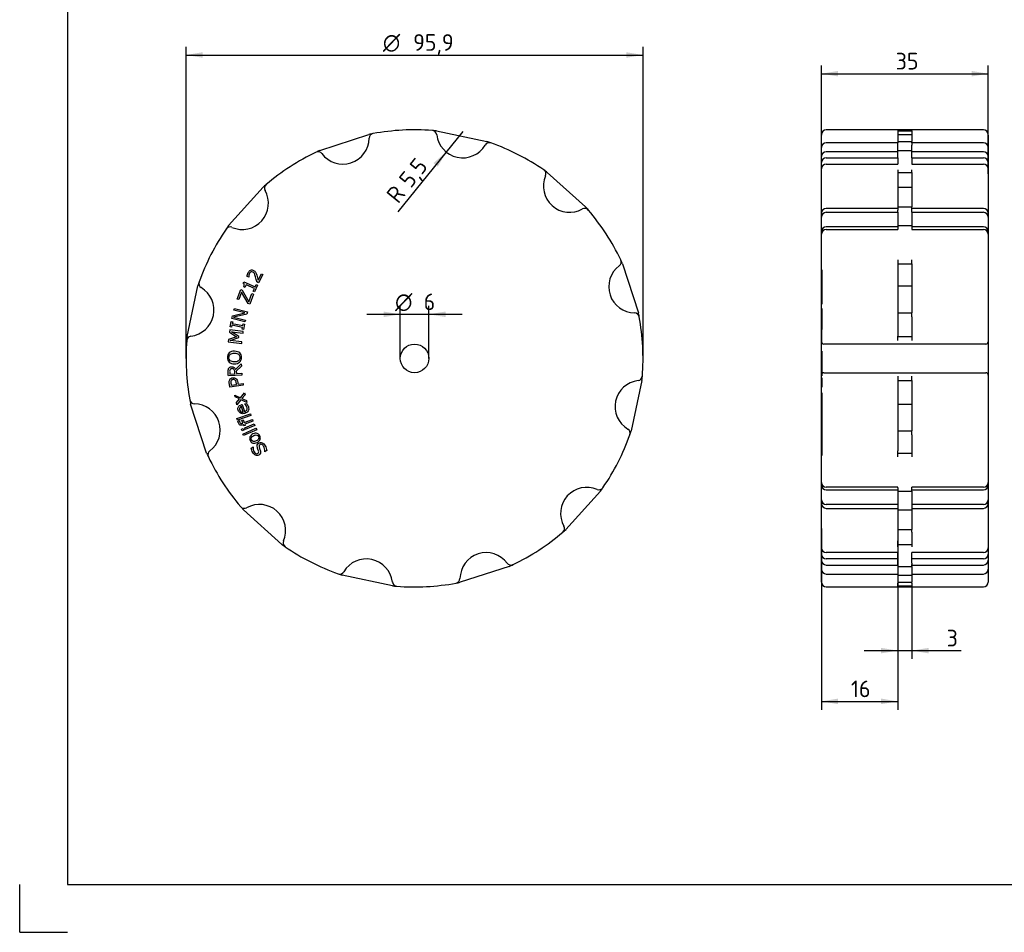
# Paper-space layout 'Sheet1' of a CAD drawing. Header units: millimetres. Extents: x 0 to 420, y 0 to 297.
# Tile 1 of 5: x 0 to 207, y 0 to 191. Entities that reach past the tile are written whole.
import ezdxf
from ezdxf.enums import TextEntityAlignment as Align
from ezdxf.lldxf.tags import DXFTag

# ---------------------------------------------------------------- set-up
doc = ezdxf.new("R2010")
doc.units = ezdxf.units.MM
doc.layers.add('Default', color=7, linetype='Continuous')
doc.layers.add('GEN0001-D249_MIN', color=7, linetype='Continuous')
doc.styles.add('SEACAD_Solid_Edge_ISO', font='seiso.ttf')
doc.styles.add('SEACAD_Solid_Edge_ISO1_Symbols', font='semeci1.ttf')
tags = doc.linetypes.add('HIDDEN2', pattern=[4.7625, 3.175, -1.5875]).pattern_tags.tags
tags[6:7] = [DXFTag(74, 4), DXFTag(75, 0), DXFTag(340, '0'), DXFTag(46, 0.0), DXFTag(50, 0.0), DXFTag(44, 0.0), DXFTag(45, 0.0)]
tags[4:5] = [DXFTag(74, 4), DXFTag(75, 0), DXFTag(340, '0'), DXFTag(46, 0.0), DXFTag(50, 0.0), DXFTag(44, 0.0), DXFTag(45, 0.0)]
doc.dimstyles.new('ISO', dxfattribs={"dimtxt": 3.5, "dimasz": 3.5, "dimexe": 1.75, "dimexo": 0, "dimgap": 0.875, "dimtad": 1, "dimtxsty": 'SEACAD_Solid_Edge_ISO', "dimblk1": '_SE_FILLED', "dimblk2": '_SE_FILLED', "dimsah": 1, "dimcen": 1.75, "dimadec": 0, "dimazin": 0, "dimtfac": 0.5, "dimtdec": 3, "dimtmove": 0, "dimatfit": 3, "dimfxl": 1, "dimtolj": 1, "dimarcsym": 0})

# ---------------------------------------------------------------- blocks, each defined once
blk = doc.blocks.new('SE')
at = {"layer": 'GEN0001-D249_MIN', "color": 7, "linetype": 'Continuous'}
for p, q in [((62.99, 164.06), (73.28, 167.41)), ((87.47, 168.15), (98.05, 165.9)), ((110.72, 159.45), (118.76, 152.21)), ((43.83, 148.28), (51.07, 156.32)), ((126.5, 140.29), (129.84, 130)), ((46.93, 136.18), (47.05, 136.45)), ((47.05, 136.45), (49.4, 135.4)), ((48.09, 137.44), (47.73, 137.63)), ((48.1, 137.46), (48.09, 137.44)), ((50.12, 136.3), (49.76, 136.49)), ((50.01, 136.8), (50.73, 138.16)), ((51.02, 138), (50.12, 136.3)), ((50.73, 138.16), (51.02, 138)), ((35.13, 125.04), (37.38, 135.62)), ((45.64, 132.85), (46.38, 134.84)), ((46.54, 134.32), (45.96, 132.74)), ((46.38, 134.84), (46.7, 134.72)), ((47.96, 131.92), (46.54, 134.32)), ((46.7, 134.72), (48.12, 132.3)), ((47.26, 135.3), (47.02, 135.41)), ((47.5, 135.85), (47.26, 135.3)), ((49.25, 135.06), (47.5, 135.85)), ((49, 134.52), (49.25, 135.06)), ((49.27, 134.4), (49, 134.52)), ((49.9, 135.81), (49.27, 134.4)), ((49.4, 135.4), (49.63, 135.93)), ((49.63, 135.93), (49.9, 135.81)), ((45.96, 132.74), (45.64, 132.85)), ((48.12, 132.3), (48.75, 134)), ((49.06, 133.89), (48.29, 131.8)), ((48.75, 134), (49.06, 133.89)), ((44.97, 130.55), (45.05, 130.89)), ((47.22, 129.97), (44.97, 130.55)), ((45.05, 130.89), (47.82, 130.19)), ((47.82, 130.19), (47.7, 129.73)), ((48.29, 131.8), (47.96, 131.92)), ((44.2, 127.05), (44.41, 128.15)), ((44.41, 128.15), (44.7, 128.1)), ((44.52, 128.78), (44.66, 129.35)), ((47.28, 128.08), (44.52, 128.78)), ((44.66, 129.35), (47.22, 129.97)), ((47.7, 129.73), (44.9, 129.05)), ((44.9, 129.05), (47.37, 128.42)), ((47.37, 128.42), (47.28, 128.08)), ((44.09, 126.42), (44.02, 125.9)), ((46.92, 126.06), (44.09, 126.42)), ((44.48, 127), (44.2, 127.05)), ((44.55, 127.36), (44.48, 127)), ((46.78, 126.93), (44.55, 127.36)), ((44.7, 128.1), (44.62, 127.73)), ((44.62, 127.73), (46.85, 127.3)), ((46.71, 126.57), (46.78, 126.93)), ((47, 126.51), (46.71, 126.57)), ((46.85, 127.3), (46.92, 127.67)), ((46.87, 125.69), (46.92, 126.06)), ((46.92, 127.67), (47.21, 127.61)), ((47.21, 127.61), (47, 126.51)), ((43.83, 124.41), (43.77, 123.9)), ((45.5, 124.97), (43.83, 124.41)), ((44.02, 125.9), (45.5, 124.97)), ((44.2, 124.2), (45.96, 124.77)), ((46.64, 123.89), (44.2, 124.2)), ((45.99, 125), (44.43, 126)), ((44.43, 126), (46.87, 125.69)), ((45.96, 124.77), (45.99, 125)), ((43.77, 123.9), (46.59, 123.54)), ((46.59, 123.54), (46.64, 123.89)), ((45.32, 118.12), (46.49, 119.27)), ((46.52, 118.78), (45.45, 117.76)), ((46.49, 119.27), (46.52, 118.78)), ((46.64, 116.92), (43.79, 116.74)), ((44.1, 117.14), (45.17, 117.2)), ((45.45, 117.76), (45.48, 117.22)), ((45.48, 117.22), (46.62, 117.3)), ((46.62, 117.3), (46.64, 116.92)), ((130.58, 115.81), (128.33, 105.23)), ((46.92, 114.77), (44.09, 114.41)), ((44.37, 114.82), (45.49, 114.97)), ((45.82, 115.01), (46.87, 115.14)), ((46.87, 115.14), (46.92, 114.77)), ((45.12, 112.72), (46.33, 112.14)), ((45.21, 112.32), (45.12, 112.72)), ((46.13, 111.9), (45.21, 112.32)), ((45.48, 111.14), (46.13, 111.9)), ((46.44, 111.74), (45.58, 110.7)), ((46.33, 112.14), (47.21, 113.19)), ((47.67, 111.16), (46.44, 111.74)), ((47.31, 112.75), (46.64, 111.98)), ((46.64, 111.98), (47.57, 111.57)), ((47.21, 113.19), (47.31, 112.75)), ((39.22, 100.56), (35.87, 110.84)), ((45.58, 110.7), (45.48, 111.14)), ((46.89, 109.16), (46.55, 110.33)), ((46.72, 110.75), (47.16, 109.24)), ((47.23, 110.85), (47.6, 110.96)), ((47.23, 110.83), (47.23, 110.85)), ((47.57, 111.57), (47.67, 111.16)), ((45.58, 107.83), (48.41, 108.77)), ((45.7, 107.48), (45.58, 107.83)), ((48.52, 108.43), (45.7, 107.48)), ((46.61, 107.43), (46.89, 107.53)), ((46.89, 107.53), (47.11, 106.94)), ((47.11, 106.94), (48.84, 107.58)), ((48.41, 108.77), (48.52, 108.43)), ((48.84, 107.58), (48.96, 107.24)), ((45.79, 107.27), (46.1, 107.38)), ((46.1, 107.38), (46.11, 107.36)), ((46.53, 105.6), (46.87, 105.74)), ((46.68, 105.22), (46.53, 105.6)), ((46.83, 106.82), (46.61, 107.43)), ((46.85, 104.55), (49.58, 105.75)), ((46.87, 105.74), (47.03, 105.36)), ((47.04, 106.26), (46.95, 106.49)), ((49.73, 105.42), (47, 104.22)), ((47.32, 106.37), (47.04, 106.26)), ((47.22, 105.85), (49.2, 106.66)), ((47.35, 105.51), (47.22, 105.85)), ((48.96, 107.24), (47.24, 106.6)), ((47.24, 106.6), (47.32, 106.37)), ((49.33, 106.32), (47.35, 105.51)), ((49.2, 106.66), (49.33, 106.32)), ((49.58, 105.75), (49.73, 105.42)), ((47.03, 105.36), (46.68, 105.22)), ((47, 104.22), (46.85, 104.55)), ((48.6, 101.6), (48.99, 101.83)), ((48.99, 101.83), (49, 101.8)), ((51.42, 100.82), (51.41, 100.85)), ((51.83, 101.06), (51.42, 100.82)), ((121.88, 92.56), (114.64, 84.52)), ((55, 81.4), (46.96, 88.64)), ((102.72, 76.78), (92.44, 73.44)), ((78.24, 72.7), (67.66, 74.94))]:
    blk.add_line(p, q, dxfattribs=at)
blk.add_circle((82.86, 120.42), 3, dxfattribs=at)
for centre, radius, start, end in [((82.86, 120.42), 47.95, 100.4709, 101.5238), ((74.32, 166.59), 1, 100.4709, 179.1621), ((82.86, 120.42), 47.95, 85.5291, 100.4709), ((82.86, 120.42), 47.95, 84.4762, 85.5291), ((86.52, 167.23), 1, 6.8379, 85.5291), ((67.82, 166.69), 5.5, 216.8379, 359.1621), ((92.97, 168), 5.5, 186.8379, 329.1621), ((98.55, 164.67), 1, 70.4709, 149.1621), ((82.86, 120.42), 47.95, 70.4709, 71.5238), ((82.86, 120.42), 47.95, 55.5291, 70.4709), ((82.86, 120.42), 47.95, 115.5291, 130.4709), ((82.86, 120.42), 47.95, 114.4762, 115.5291), ((62.62, 162.79), 1, 36.8379, 115.5291), ((82.86, 120.42), 47.95, 54.4762, 55.5291), ((109.43, 159.13), 1, 336.8379, 55.5291), ((115.41, 156.57), 5.5, 156.8379, 299.1621), ((46.71, 152.97), 5.5, 246.8379, 29.1621), ((82.86, 120.42), 47.95, 130.4709, 131.5238), ((52.38, 156.14), 1, 130.4709, 209.1621), ((118.57, 150.9), 1, 40.4709, 119.1621), ((82.86, 120.42), 47.95, 40.4709, 41.5238), ((82.86, 120.42), 47.95, 25.5291, 40.4709), ((82.86, 120.42), 47.95, 145.5291, 160.4709), ((82.86, 120.42), 47.95, 144.4762, 145.5291), ((44.15, 147), 1, 66.8379, 145.5291), ((125.22, 140.66), 1, 306.8379, 25.5291), ((82.86, 120.42), 47.95, 24.4762, 25.5291), ((129.12, 135.45), 5.5, 126.8379, 269.1621), ((82.86, 120.42), 47.95, 160.4709, 161.5238), ((38.61, 136.12), 1, 160.4709, 239.1621), ((35.27, 130.54), 5.5, 276.8379, 59.1621), ((129.02, 128.96), 1, 10.4709, 89.1621), ((82.86, 120.42), 47.95, 10.4709, 11.5238), ((82.86, 120.42), 47.95, 355.5291, 10.4709), ((82.86, 120.42), 47.95, 175.5291, 190.4709), ((36.05, 124.08), 1, 96.8379, 175.5291), ((82.86, 120.42), 47.95, 174.4762, 175.5291), ((130.44, 110.31), 5.5, 96.8379, 239.1621), ((129.66, 116.76), 1, 276.8379, 355.5291), ((82.86, 120.42), 47.95, 354.4762, 355.5291), ((82.86, 120.42), 47.95, 190.4709, 191.5238), ((36.69, 111.89), 1, 190.4709, 269.1621), ((36.59, 105.39), 5.5, 306.8379, 89.1621), ((127.11, 104.73), 1, 340.4709, 59.1621), ((82.86, 120.42), 47.95, 325.5291, 340.4709), ((82.86, 120.42), 47.95, 340.4709, 341.5238), ((82.86, 120.42), 47.95, 204.4762, 205.5291), ((40.49, 100.19), 1, 126.8379, 205.5291), ((82.86, 120.42), 47.95, 205.5291, 220.4709), ((119.01, 87.87), 5.5, 66.8379, 209.1621), ((121.56, 93.85), 1, 246.8379, 325.5291), ((82.86, 120.42), 47.95, 324.4762, 325.5291), ((82.86, 120.42), 47.95, 220.4709, 221.5238), ((47.14, 89.95), 1, 220.4709, 299.1621), ((50.31, 84.27), 5.5, 336.8379, 119.1621), ((113.33, 84.71), 1, 310.4709, 29.1621), ((82.86, 120.42), 47.95, 295.5291, 310.4709), ((82.86, 120.42), 47.95, 310.4709, 311.5238), ((82.86, 120.42), 47.95, 234.4762, 235.5291), ((56.28, 81.72), 1, 156.8379, 235.5291), ((82.86, 120.42), 47.95, 235.5291, 250.4709), ((97.89, 74.16), 5.5, 36.8379, 179.1621), ((72.74, 72.84), 5.5, 6.8379, 149.1621), ((103.09, 78.06), 1, 216.8379, 295.5291), ((82.86, 120.42), 47.95, 294.4762, 295.5291), ((67.16, 76.17), 1, 250.4709, 329.1621), ((82.86, 120.42), 47.95, 250.4709, 251.5238), ((79.2, 73.62), 1, 186.8379, 265.5291), ((82.86, 120.42), 47.95, 264.4762, 265.5291), ((82.86, 120.42), 47.95, 265.5291, 280.4709), ((91.39, 74.25), 1, 280.4709, 359.1621), ((82.86, 120.42), 47.95, 280.4709, 281.5238)]:
    blk.add_arc(centre, radius, start, end, dxfattribs=at)
for points, knots in [([(47.73, 137.63), (47.73, 137.73), (47.76, 137.86), (47.79, 138.01), (47.83, 138.16), (47.88, 138.3), (48.08, 138.68), (48.25, 138.85), (48.46, 138.94), (48.66, 139.02), (48.87, 139), (49.17, 138.84), (49.26, 138.78), (49.33, 138.71), (49.4, 138.64), (49.46, 138.57), (49.51, 138.48), (49.55, 138.4), (49.6, 138.31), (49.67, 138.12), (49.71, 138.01), (49.74, 137.88), (49.8, 137.7), (49.85, 137.51), (49.94, 137.14), (49.98, 136.96), (50.01, 136.8)], [0, 0, 0, 0, 0.083884, 0.083884, 0.083884, 0.16732, 0.16732, 0.34198, 0.34198, 0.34198, 0.486057, 0.486057, 0.550836, 0.550836, 0.550836, 0.615343, 0.615343, 0.615343, 0.685889, 0.685889, 0.756435, 0.756435, 0.756435, 0.878217, 0.878217, 1, 1, 1, 1]), ([(49.76, 136.49), (49.72, 136.66), (49.69, 136.83), (49.65, 137), (49.61, 137.18), (49.56, 137.34), (49.52, 137.5), (49.42, 137.82), (49.33, 138.06), (49.25, 138.21), (49.17, 138.35), (49.06, 138.46), (48.78, 138.61), (48.66, 138.62), (48.54, 138.57), (48.42, 138.52), (48.32, 138.42), (48.18, 138.16), (48.14, 138.04), (48.11, 137.9), (48.09, 137.76), (48.08, 137.62), (48.1, 137.46)], [0, 0, 0, 0, 0.135066, 0.135066, 0.135066, 0.264507, 0.264507, 0.264507, 0.457582, 0.457582, 0.457582, 0.573445, 0.573445, 0.678654, 0.678654, 0.678654, 0.804491, 0.804491, 0.887491, 0.887491, 0.887491, 1, 1, 1, 1]), ([(47.02, 135.41), (47.05, 135.48), (47.09, 135.56), (47.11, 135.65), (47.13, 135.74), (47.15, 135.81), (47.14, 135.87), (47.14, 135.93), (47.12, 135.99), (47.09, 136.04), (47.06, 136.09), (47.01, 136.14), (46.93, 136.18)], [0, 0, 0, 0, 0.298414, 0.298414, 0.298414, 0.54796, 0.54796, 0.54796, 0.760544, 0.760544, 0.760544, 1, 1, 1, 1]), ([(43.98, 121.57), (44.11, 121.69), (44.26, 121.78), (44.45, 121.84), (44.64, 121.9), (44.85, 121.93), (45.32, 121.92), (45.53, 121.89), (45.71, 121.82), (45.9, 121.76), (46.05, 121.66), (46.17, 121.55), (46.3, 121.43), (46.4, 121.29), (46.46, 121.13), (46.52, 120.97), (46.55, 120.79), (46.55, 120.38), (46.51, 120.2), (46.44, 120.03), (46.38, 119.87), (46.28, 119.73), (46.15, 119.62), (46.02, 119.51), (45.87, 119.42), (45.5, 119.3), (45.29, 119.27), (44.82, 119.27), (44.61, 119.31), (44.43, 119.37), (44.24, 119.43), (44.09, 119.53), (43.96, 119.65), (43.83, 119.76), (43.74, 119.9), (43.67, 120.07), (43.61, 120.23), (43.58, 120.42), (43.58, 120.82), (43.62, 121), (43.69, 121.16), (43.76, 121.33), (43.85, 121.46), (43.98, 121.57)], [0, 0, 0, 0, 0.060417, 0.060417, 0.060417, 0.13145, 0.13145, 0.202484, 0.202484, 0.202484, 0.262293, 0.262293, 0.262293, 0.318998, 0.318998, 0.318998, 0.381771, 0.381771, 0.443402, 0.443402, 0.443402, 0.500391, 0.500391, 0.500391, 0.567843, 0.567843, 0.635295, 0.635295, 0.701677, 0.701677, 0.701677, 0.762462, 0.762462, 0.762462, 0.819315, 0.819315, 0.819315, 0.880691, 0.880691, 0.943803, 0.943803, 0.943803, 1, 1, 1, 1]), ([(45.08, 121.53), (44.71, 121.54), (44.42, 121.46), (44.22, 121.29), (44.02, 121.13), (43.91, 120.9), (43.9, 120.32), (44, 120.09), (44.2, 119.92), (44.4, 119.76), (44.69, 119.67), (45.43, 119.66), (45.72, 119.74), (45.92, 119.91), (46.12, 120.08), (46.22, 120.3), (46.22, 120.59), (46.22, 120.87), (46.13, 121.1), (45.93, 121.27), (45.73, 121.44), (45.45, 121.53), (45.08, 121.53)], [0, 0, 0, 0, 0.135213, 0.135213, 0.135213, 0.249577, 0.249577, 0.365426, 0.365426, 0.365426, 0.500184, 0.500184, 0.636303, 0.636303, 0.636303, 0.750449, 0.750449, 0.750449, 0.864295, 0.864295, 0.864295, 1, 1, 1, 1]), ([(43.79, 116.74), (43.78, 117.01), (43.76, 117.27), (43.74, 117.54), (43.73, 117.71), (43.74, 117.85), (43.75, 117.97), (43.77, 118.09), (43.8, 118.19), (43.85, 118.29), (43.91, 118.39), (43.99, 118.48), (44.18, 118.61), (44.3, 118.64), (44.66, 118.67), (44.83, 118.63), (44.98, 118.53), (45.12, 118.43), (45.23, 118.3), (45.32, 118.12)], [0, 0, 0, 0, 0.235512, 0.235512, 0.235512, 0.362946, 0.362946, 0.362946, 0.461644, 0.461644, 0.461644, 0.574838, 0.574838, 0.688033, 0.688033, 0.841755, 0.841755, 0.841755, 1, 1, 1, 1]), ([(44.5, 118.26), (44.42, 118.26), (44.35, 118.24), (44.29, 118.21), (44.23, 118.17), (44.18, 118.12), (44.14, 118.05), (44.11, 118), (44.09, 117.93), (44.07, 117.85), (44.06, 117.78), (44.06, 117.69), (44.07, 117.59), (44.08, 117.44), (44.09, 117.29), (44.1, 117.14)], [0, 0, 0, 0, 0.161714, 0.161714, 0.161714, 0.321613, 0.321613, 0.321613, 0.475341, 0.475341, 0.475341, 0.671851, 0.671851, 0.671851, 1, 1, 1, 1]), ([(45.17, 117.2), (45.16, 117.33), (45.15, 117.46), (45.14, 117.59), (45.14, 117.71), (45.12, 117.81), (45.09, 117.9), (45.06, 117.99), (45.02, 118.06), (44.96, 118.12), (44.9, 118.18), (44.84, 118.21), (44.7, 118.26), (44.61, 118.27), (44.5, 118.26)], [0, 0, 0, 0, 0.264177, 0.264177, 0.264177, 0.481252, 0.481252, 0.481252, 0.660341, 0.660341, 0.660341, 0.830171, 0.830171, 1, 1, 1, 1]), ([(44.09, 114.41), (44.06, 114.66), (44.03, 114.92), (43.99, 115.17), (43.97, 115.34), (43.97, 115.49), (43.98, 115.61), (43.99, 115.73), (44.02, 115.84), (44.07, 115.94), (44.13, 116.05), (44.21, 116.15), (44.31, 116.22), (44.41, 116.3), (44.54, 116.34), (44.71, 116.36)], [0, 0, 0, 0, 0.327852, 0.327852, 0.327852, 0.513329, 0.513329, 0.513329, 0.65995, 0.65995, 0.65995, 0.818739, 0.818739, 0.818739, 1, 1, 1, 1]), ([(44.77, 115.97), (44.67, 115.96), (44.59, 115.93), (44.52, 115.89), (44.45, 115.85), (44.4, 115.79), (44.36, 115.71), (44.33, 115.65), (44.31, 115.57), (44.3, 115.41), (44.3, 115.31), (44.32, 115.19), (44.34, 115.07), (44.35, 114.95), (44.37, 114.82)], [0, 0, 0, 0, 0.186565, 0.186565, 0.186565, 0.357598, 0.357598, 0.357598, 0.544934, 0.544934, 0.73227, 0.73227, 0.73227, 1, 1, 1, 1]), ([(44.71, 116.36), (44.83, 116.38), (44.95, 116.37), (45.07, 116.34), (45.18, 116.31), (45.28, 116.26), (45.37, 116.19), (45.48, 116.11), (45.57, 116), (45.63, 115.88), (45.7, 115.75), (45.74, 115.59), (45.77, 115.38), (45.78, 115.26), (45.8, 115.13), (45.82, 115.01)], [0, 0, 0, 0, 0.179191, 0.179191, 0.179191, 0.347724, 0.347724, 0.347724, 0.554627, 0.554627, 0.554627, 0.811837, 0.811837, 0.811837, 1, 1, 1, 1]), ([(45.49, 114.97), (45.48, 115.07), (45.46, 115.18), (45.45, 115.28), (45.43, 115.43), (45.4, 115.56), (45.36, 115.65), (45.32, 115.74), (45.27, 115.81), (45.14, 115.91), (45.07, 115.95), (45, 115.97), (44.93, 115.98), (44.85, 115.98), (44.77, 115.97)], [0, 0, 0, 0, 0.223395, 0.223395, 0.223395, 0.487092, 0.487092, 0.487092, 0.662384, 0.662384, 0.837677, 0.837677, 0.837677, 1, 1, 1, 1]), ([(47.6, 110.96), (47.69, 110.86), (47.76, 110.75), (47.9, 110.52), (47.95, 110.4), (48.09, 109.93), (48.07, 109.63), (47.94, 109.39), (47.81, 109.15), (47.58, 108.97), (46.9, 108.78), (46.61, 108.79), (46.11, 109.05), (45.94, 109.26), (45.77, 109.83), (45.79, 110.07), (45.91, 110.27), (46.03, 110.47), (46.24, 110.61), (46.54, 110.69), (46.6, 110.71), (46.66, 110.73), (46.72, 110.75)], [0, 0, 0, 0, 0.061589, 0.061589, 0.123178, 0.123178, 0.281313, 0.281313, 0.281313, 0.424776, 0.424776, 0.566721, 0.566721, 0.708666, 0.708666, 0.839562, 0.839562, 0.839562, 0.967812, 0.967812, 0.967812, 1, 1, 1, 1]), ([(46.55, 110.33), (46.37, 110.28), (46.25, 110.19), (46.17, 110.07), (46.1, 109.96), (46.09, 109.8), (46.19, 109.44), (46.29, 109.31), (46.57, 109.15), (46.72, 109.13), (46.89, 109.16)], [0, 0, 0, 0, 0.246364, 0.246364, 0.246364, 0.494303, 0.494303, 0.747151, 0.747151, 1, 1, 1, 1]), ([(47.16, 109.24), (47.29, 109.28), (47.39, 109.33), (47.47, 109.39), (47.56, 109.46), (47.62, 109.53), (47.66, 109.61), (47.7, 109.69), (47.72, 109.78), (47.73, 109.88), (47.73, 109.97), (47.72, 110.08), (47.65, 110.32), (47.58, 110.45), (47.48, 110.58), (47.39, 110.7), (47.3, 110.79), (47.23, 110.83)], [0, 0, 0, 0, 0.173392, 0.173392, 0.173392, 0.316874, 0.316874, 0.316874, 0.452015, 0.452015, 0.452015, 0.610362, 0.610362, 0.823311, 0.823311, 0.823311, 1, 1, 1, 1]), ([(46.95, 106.49), (46.93, 106.48), (46.91, 106.47), (46.89, 106.47), (46.65, 106.38), (46.45, 106.37), (46.1, 106.51), (45.98, 106.66), (45.86, 106.96), (45.84, 107.03), (45.83, 107.09), (45.81, 107.16), (45.8, 107.21), (45.79, 107.27)], [0, 0, 0, 0, 0.041772, 0.041772, 0.041772, 0.406709, 0.406709, 0.771646, 0.771646, 0.894242, 0.894242, 0.894242, 1, 1, 1, 1]), ([(46.11, 107.36), (46.11, 107.32), (46.12, 107.27), (46.13, 107.21), (46.14, 107.14), (46.15, 107.09), (46.22, 106.9), (46.29, 106.81), (46.38, 106.76), (46.47, 106.72), (46.6, 106.73), (46.76, 106.8), (46.79, 106.8), (46.81, 106.81), (46.83, 106.82)], [0, 0, 0, 0, 0.137984, 0.137984, 0.137984, 0.247906, 0.247906, 0.594584, 0.594584, 0.594584, 0.936946, 0.936946, 0.936946, 1, 1, 1, 1]), ([(48.94, 104.56), (49.26, 104.71), (49.54, 104.75), (49.8, 104.68), (50.06, 104.61), (50.26, 104.44), (50.52, 103.9), (50.54, 103.64), (50.33, 103.14), (50.13, 102.94), (49.5, 102.63), (49.21, 102.59), (48.95, 102.66), (48.69, 102.73), (48.5, 102.9), (48.23, 103.44), (48.22, 103.7), (48.32, 103.95), (48.42, 104.2), (48.63, 104.4), (48.94, 104.56)], [0, 0, 0, 0, 0.131058, 0.131058, 0.131058, 0.255445, 0.255445, 0.380609, 0.380609, 0.505773, 0.505773, 0.630936, 0.630936, 0.630936, 0.750308, 0.750308, 0.868937, 0.868937, 0.868937, 1, 1, 1, 1]), ([(49.11, 104.22), (48.86, 104.1), (48.7, 103.96), (48.55, 103.65), (48.56, 103.48), (48.73, 103.14), (48.86, 103.03), (49.02, 102.99), (49.19, 102.96), (49.4, 103), (49.89, 103.24), (50.05, 103.38), (50.2, 103.69), (50.2, 103.86), (50.11, 104.03), (50.02, 104.2), (49.9, 104.31), (49.73, 104.34), (49.56, 104.38), (49.35, 104.34), (49.11, 104.22)], [0, 0, 0, 0, 0.120033, 0.120033, 0.240066, 0.240066, 0.361264, 0.361264, 0.361264, 0.494119, 0.494119, 0.622487, 0.622487, 0.750854, 0.750854, 0.750854, 0.860984, 0.860984, 0.860984, 1, 1, 1, 1]), ([(51.41, 100.85), (51.44, 101.03), (51.44, 101.22), (51.36, 101.62), (51.3, 101.78), (51.1, 102.13), (50.97, 102.27), (50.83, 102.34), (50.69, 102.41), (50.56, 102.41), (50.32, 102.27), (50.25, 102.2), (50.21, 102.03), (50.22, 101.92), (50.25, 101.8), (50.28, 101.7), (50.31, 101.6), (50.39, 101.39), (50.43, 101.28), (50.47, 101.16), (50.55, 100.91), (50.57, 100.7), (50.52, 100.53), (50.46, 100.36), (50.35, 100.22), (49.96, 100), (49.74, 99.99), (49.5, 100.09), (49.27, 100.19), (49.08, 100.37), (48.82, 100.82), (48.75, 100.98), (48.7, 101.15), (48.65, 101.31), (48.62, 101.46), (48.6, 101.6)], [0, 0, 0, 0, 0.069476, 0.069476, 0.138951, 0.138951, 0.23731, 0.23731, 0.23731, 0.291606, 0.291606, 0.337655, 0.337655, 0.383704, 0.383704, 0.383704, 0.431242, 0.431242, 0.478781, 0.478781, 0.478781, 0.567973, 0.567973, 0.567973, 0.64932, 0.64932, 0.742288, 0.742288, 0.742288, 0.8593, 0.8593, 0.934724, 0.934724, 0.934724, 1, 1, 1, 1]), ([(49, 101.8), (48.98, 101.66), (48.98, 101.5), (49.02, 101.32), (49.05, 101.13), (49.12, 100.96), (49.31, 100.63), (49.43, 100.51), (49.7, 100.38), (49.82, 100.38), (50.04, 100.5), (50.11, 100.57), (50.14, 100.66), (50.16, 100.75), (50.16, 100.87), (50.11, 101.02), (50.09, 101.1), (50.05, 101.21), (49.99, 101.36), (49.94, 101.5), (49.9, 101.62), (49.87, 101.73), (49.81, 101.94), (49.81, 102.12), (49.9, 102.42), (50.01, 102.54), (50.19, 102.65)], [0, 0, 0, 0, 0.110005, 0.110005, 0.110005, 0.205208, 0.205208, 0.310027, 0.310027, 0.414846, 0.414846, 0.507854, 0.507854, 0.507854, 0.590257, 0.590257, 0.590257, 0.670635, 0.670635, 0.670635, 0.759064, 0.759064, 0.759064, 0.879532, 0.879532, 1, 1, 1, 1]), ([(50.19, 102.65), (50.28, 102.7), (50.39, 102.73), (50.51, 102.74), (50.63, 102.75), (50.75, 102.74), (50.86, 102.69), (50.98, 102.65), (51.1, 102.57), (51.2, 102.48), (51.31, 102.39), (51.41, 102.25), (51.61, 101.91), (51.68, 101.74), (51.73, 101.58), (51.78, 101.42), (51.81, 101.25), (51.83, 101.06)], [0, 0, 0, 0, 0.126694, 0.126694, 0.126694, 0.25861, 0.25861, 0.25861, 0.410338, 0.410338, 0.410338, 0.599074, 0.599074, 0.802612, 0.802612, 0.802612, 1, 1, 1, 1])]:
    blk.add_open_spline(points, degree=3, knots=knots, dxfattribs=at)
blk = doc.blocks.new('SE2')
at = {"layer": 'GEN0001-D249_MIN', "color": 7, "linetype": 'Continuous'}
for p, q in [((168.25, 167.37), (168.25, 167.23)), ((202.25, 168.37), (169.25, 168.37)), ((184.25, 168.23), (184.25, 168.15)), ((184.25, 168.15), (184.25, 165.9)), ((184.25, 168.15), (187.25, 168.15)), ((187.25, 168.15), (187.25, 168.23)), ((187.25, 168.15), (187.25, 165.9)), ((203.25, 167.23), (203.25, 167.37)), ((168.25, 164.67), (168.25, 167.23)), ((184.25, 165.67), (169.25, 165.67)), ((184.25, 165.9), (187.25, 165.9)), ((184.25, 165.9), (184.25, 165.61)), ((187.25, 165.61), (187.25, 165.9)), ((202.25, 165.67), (187.25, 165.67)), ((203.25, 167.23), (203.25, 164.67)), ((168.25, 159.13), (168.25, 164.67)), ((203.25, 164.67), (203.25, 159.13)), ((168.25, 150.9), (168.25, 159.13)), ((184.25, 159.95), (184.25, 159.45)), ((184.25, 159.45), (184.25, 152.21)), ((184.25, 159.45), (187.25, 159.45)), ((187.25, 159.45), (187.25, 159.95)), ((187.25, 159.45), (187.25, 152.21)), ((203.25, 159.13), (203.25, 150.9)), ((168.25, 140.66), (168.25, 150.9)), ((184.25, 151.9), (169.25, 151.9)), ((184.25, 152.21), (187.25, 152.21)), ((184.25, 152.21), (184.25, 151.55)), ((187.25, 151.55), (187.25, 152.21)), ((202.25, 151.9), (187.25, 151.9)), ((203.25, 150.9), (203.25, 140.66)), ((168.25, 128.96), (168.25, 140.66)), ((184.25, 141.09), (184.25, 140.29)), ((187.25, 140.29), (187.25, 141.09)), ((203.25, 140.66), (203.25, 128.96)), ((184.25, 140.29), (184.25, 130)), ((184.25, 140.29), (187.25, 140.29)), ((187.25, 140.29), (187.25, 130)), ((168.25, 116.76), (168.25, 128.96)), ((184.25, 130), (187.25, 130)), ((184.25, 130), (184.25, 129.14)), ((187.25, 129.14), (187.25, 130)), ((203.25, 128.96), (203.25, 116.76)), ((168.25, 121.53), (168.24, 121.53)), ((168.24, 119.66), (168.25, 119.66)), ((168.25, 118.27), (168.24, 118.27)), ((168.25, 115.98), (168.24, 115.98)), ((168.25, 104.73), (168.25, 116.76)), ((184.25, 116.68), (184.25, 115.81)), ((184.25, 115.81), (184.25, 105.23)), ((184.25, 115.81), (187.25, 115.81)), ((187.25, 115.81), (187.25, 116.68)), ((187.25, 115.81), (187.25, 105.23)), ((203.25, 116.76), (203.25, 104.73)), ((168.24, 106.74), (168.25, 106.74)), ((168.25, 93.85), (168.25, 104.73)), ((184.25, 105.23), (187.25, 105.23)), ((184.25, 105.23), (184.25, 104.39)), ((187.25, 104.39), (187.25, 105.23)), ((203.25, 104.73), (203.25, 93.85)), ((168.24, 102.98), (168.25, 102.98)), ((168.25, 84.71), (168.25, 93.85)), ((184.25, 93.28), (184.25, 92.56)), ((187.25, 92.56), (187.25, 93.28)), ((203.25, 93.85), (203.25, 84.71)), ((169.25, 92.85), (184.25, 92.85)), ((184.25, 92.56), (184.25, 84.52)), ((184.25, 92.56), (187.25, 92.56)), ((187.25, 92.85), (202.25, 92.85)), ((187.25, 92.56), (187.25, 84.52)), ((168.25, 78.06), (168.25, 84.71)), ((184.25, 84.52), (187.25, 84.52)), ((184.25, 84.52), (184.25, 83.95)), ((187.25, 83.95), (187.25, 84.52)), ((203.25, 84.71), (203.25, 78.06)), ((168.25, 74.25), (168.25, 78.06)), ((169.25, 77.06), (184.25, 77.06)), ((184.25, 77.15), (184.25, 76.78)), ((184.25, 76.78), (184.25, 73.44)), ((184.25, 76.78), (187.25, 76.78)), ((187.25, 76.78), (187.25, 77.15)), ((187.25, 77.06), (202.25, 77.06)), ((187.25, 76.78), (187.25, 73.44)), ((203.25, 78.06), (203.25, 74.25)), ((168.25, 73.47), (168.25, 74.25)), ((169.25, 72.47), (202.25, 72.47)), ((184.25, 73.44), (187.25, 73.44)), ((184.25, 73.44), (184.25, 73.27)), ((187.25, 73.27), (187.25, 73.44)), ((203.25, 74.25), (203.25, 73.47))]:
    blk.add_line(p, q, dxfattribs=at)
at = {"layer": 'GEN0001-D249_MIN', "color": 7, "linetype": 'HIDDEN2'}
for p, q in [((184.25, 167.41), (187.25, 167.41)), ((184.25, 165.18), (184.25, 165.61)), ((187.25, 165.61), (187.25, 165.18)), ((184.25, 163.79), (169.25, 163.79)), ((184.25, 162.5), (184.25, 165.18)), ((184.25, 164.06), (187.25, 164.06)), ((187.25, 162.5), (187.25, 165.18)), ((202.25, 163.79), (187.25, 163.79)), ((169.25, 162.5), (184.25, 162.5)), ((169.25, 161.19), (184.25, 161.19)), ((184.25, 162.5), (184.25, 161.19)), ((187.25, 162.5), (187.25, 161.19)), ((187.25, 162.5), (202.25, 162.5)), ((187.25, 161.19), (202.25, 161.19)), ((184.25, 156.32), (187.25, 156.32)), ((169.25, 151.07), (184.25, 151.07)), ((184.25, 151.07), (184.25, 151.55)), ((184.25, 151.07), (184.25, 147.47)), ((187.25, 151.07), (187.25, 151.55)), ((187.25, 151.07), (187.25, 147.47)), ((187.25, 151.07), (202.25, 151.07)), ((184.25, 148), (169.25, 148)), ((169.25, 147.47), (184.25, 147.47)), ((184.25, 148.28), (187.25, 148.28)), ((202.25, 148), (187.25, 148)), ((187.25, 147.47), (202.25, 147.47)), ((168.36, 138.99), (168.24, 138.99)), ((168.35, 138.6), (168.25, 138.6)), ((168.35, 138.99), (168.35, 138.17)), ((168.35, 138.16), (168.25, 138.16)), ((168.35, 138), (168.25, 138)), ((168.35, 137.63), (168.25, 137.63)), ((168.35, 137.46), (168.25, 137.46)), ((168.35, 137.44), (168.25, 137.44)), ((168.35, 136.8), (168.25, 136.8)), ((168.35, 136.49), (168.25, 136.49)), ((168.35, 136.45), (168.25, 136.45)), ((168.35, 138.16), (168.35, 138)), ((168.35, 138), (168.35, 136.3)), ((168.35, 136.3), (168.25, 136.3)), ((168.35, 136.18), (168.25, 136.18)), ((168.35, 135.93), (168.25, 135.93)), ((168.35, 135.85), (168.25, 135.85)), ((168.35, 135.81), (168.25, 135.81)), ((168.35, 135.41), (168.25, 135.41)), ((168.35, 135.4), (168.25, 135.4)), ((168.35, 135.3), (168.25, 135.3)), ((168.35, 135.06), (168.25, 135.06)), ((168.35, 134.84), (168.25, 134.84)), ((168.35, 134.72), (168.25, 134.72)), ((168.35, 134.52), (168.25, 134.52)), ((168.35, 134.4), (168.25, 134.4)), ((168.35, 134.32), (168.25, 134.32)), ((168.35, 136.3), (168.35, 135.93)), ((168.35, 135.93), (168.35, 135.81)), ((168.35, 135.81), (168.35, 134.4)), ((168.35, 134.4), (168.35, 134)), ((184.25, 135.62), (187.25, 135.62)), ((168.35, 134), (168.25, 134)), ((168.35, 133.89), (168.25, 133.89)), ((168.35, 132.85), (168.25, 132.85)), ((168.35, 132.74), (168.25, 132.74)), ((168.35, 132.3), (168.25, 132.3)), ((168.35, 134), (168.35, 133.89)), ((168.35, 133.89), (168.35, 131.8)), ((168.35, 131.92), (168.25, 131.92)), ((168.35, 131.8), (168.25, 131.8)), ((168.35, 130.89), (168.25, 130.89)), ((168.35, 130.55), (168.25, 130.55)), ((168.35, 130.19), (168.25, 130.19)), ((168.35, 130.89), (168.35, 130.19)), ((168.35, 130.19), (168.35, 129.73)), ((168.35, 129.97), (168.25, 129.97)), ((168.35, 129.73), (168.25, 129.73)), ((168.35, 129.35), (168.25, 129.35)), ((168.35, 129.05), (168.25, 129.05)), ((168.35, 128.78), (168.25, 128.78)), ((168.35, 128.42), (168.25, 128.42)), ((168.35, 128.15), (168.25, 128.15)), ((168.35, 129.73), (168.35, 129.05)), ((168.35, 129.05), (168.35, 128.42)), ((168.35, 128.42), (168.35, 128.08)), ((184.25, 129.14), (184.25, 125.08)), ((187.25, 129.14), (187.25, 125.08)), ((168.35, 128.1), (168.25, 128.1)), ((168.35, 128.08), (168.25, 128.08)), ((168.35, 127.73), (168.25, 127.73)), ((168.35, 127.67), (168.25, 127.67)), ((168.35, 127.61), (168.25, 127.61)), ((168.35, 127.36), (168.25, 127.36)), ((168.35, 127.3), (168.25, 127.3)), ((168.35, 127.05), (168.25, 127.05)), ((168.35, 127), (168.25, 127)), ((168.35, 126.93), (168.25, 126.93)), ((168.35, 126.57), (168.25, 126.57)), ((168.35, 126.51), (168.25, 126.51)), ((168.35, 126.42), (168.25, 126.42)), ((168.35, 126.06), (168.25, 126.06)), ((168.35, 128.08), (168.35, 127.73)), ((168.35, 127.73), (168.35, 127.67)), ((168.35, 127.67), (168.35, 127.61)), ((168.35, 127.61), (168.35, 126.51)), ((168.35, 126.06), (168.35, 126.42)), ((168.35, 125.69), (168.35, 126.06)), ((168.35, 126), (168.25, 126)), ((168.35, 125.9), (168.25, 125.9)), ((168.35, 125.69), (168.25, 125.69)), ((168.35, 125), (168.25, 125)), ((168.35, 124.97), (168.25, 124.97)), ((168.35, 124.77), (168.25, 124.77)), ((168.35, 124.41), (168.25, 124.41)), ((168.35, 124.2), (168.25, 124.2)), ((168.35, 125), (168.35, 125.69)), ((168.35, 124.77), (168.35, 125)), ((168.35, 124.2), (168.35, 124.77)), ((168.35, 123.89), (168.35, 124.2)), ((184.25, 124.16), (184.25, 125.08)), ((184.25, 125.04), (187.25, 125.04)), ((187.25, 125.08), (187.25, 124.16)), ((168.36, 121.92), (168.24, 121.92)), ((168.35, 123.9), (168.25, 123.9)), ((168.35, 123.89), (168.25, 123.89)), ((168.35, 123.54), (168.25, 123.54)), ((168.35, 123.54), (168.35, 123.89)), ((168.35, 121.92), (168.35, 119.27)), ((202.75, 123.42), (168.75, 123.42)), ((168.36, 121.53), (168.25, 121.53)), ((168.36, 118.66), (168.24, 118.66)), ((168.25, 119.66), (168.36, 119.66)), ((168.35, 119.27), (168.25, 119.27)), ((168.25, 119.27), (168.35, 119.27)), ((168.35, 118.78), (168.25, 118.78)), ((168.36, 118.27), (168.25, 118.27)), ((168.35, 118.12), (168.25, 118.12)), ((168.35, 119.27), (168.35, 118.78)), ((168.35, 118.78), (168.35, 117.76)), ((168.35, 117.76), (168.25, 117.76)), ((168.35, 117.3), (168.25, 117.3)), ((168.35, 117.22), (168.25, 117.22)), ((168.35, 117.2), (168.25, 117.2)), ((168.35, 117.14), (168.25, 117.14)), ((168.35, 116.92), (168.25, 116.92)), ((168.35, 116.74), (168.25, 116.74)), ((168.35, 116.37), (168.25, 116.37)), ((168.36, 115.98), (168.25, 115.98)), ((168.35, 117.76), (168.35, 117.3)), ((168.35, 117.3), (168.35, 116.92)), ((168.35, 116.92), (168.35, 116.74)), ((168.35, 116.37), (168.35, 115.16)), ((168.75, 117.42), (202.75, 117.42)), ((168.35, 115.14), (168.25, 115.14)), ((168.35, 115.01), (168.25, 115.01)), ((168.35, 114.97), (168.25, 114.97)), ((168.35, 114.82), (168.25, 114.82)), ((168.35, 114.77), (168.25, 114.77)), ((168.35, 114.41), (168.25, 114.41)), ((168.35, 115.14), (168.35, 114.77)), ((168.35, 114.77), (168.35, 114.41)), ((168.35, 113.19), (168.25, 113.19)), ((168.35, 112.75), (168.25, 112.75)), ((168.35, 112.72), (168.25, 112.72)), ((168.35, 112.32), (168.25, 112.32)), ((168.35, 112.14), (168.25, 112.14)), ((168.35, 111.98), (168.25, 111.98)), ((168.35, 111.9), (168.25, 111.9)), ((168.35, 111.74), (168.25, 111.74)), ((168.35, 113.19), (168.35, 112.75)), ((168.35, 112.75), (168.35, 111.98)), ((168.35, 111.98), (168.35, 111.57)), ((168.35, 111.57), (168.25, 111.57)), ((168.35, 111.16), (168.25, 111.16)), ((168.35, 111.14), (168.25, 111.14)), ((168.35, 110.96), (168.25, 110.96)), ((168.35, 110.85), (168.25, 110.85)), ((168.35, 110.83), (168.25, 110.83)), ((168.35, 110.75), (168.25, 110.75)), ((168.35, 110.7), (168.25, 110.7)), ((168.35, 110.33), (168.25, 110.33)), ((168.35, 111.57), (168.35, 111.16)), ((168.35, 111.16), (168.35, 110.97)), ((168.35, 110.96), (168.35, 108.81)), ((184.25, 110.84), (187.25, 110.84)), ((168.35, 109.24), (168.25, 109.24)), ((168.35, 109.16), (168.25, 109.16)), ((168.25, 109.15), (168.35, 109.15)), ((168.25, 108.81), (168.35, 108.81)), ((168.35, 108.77), (168.25, 108.77)), ((168.35, 108.43), (168.25, 108.43)), ((168.35, 107.83), (168.25, 107.83)), ((168.35, 107.58), (168.25, 107.58)), ((168.35, 107.53), (168.25, 107.53)), ((168.35, 107.48), (168.25, 107.48)), ((168.35, 108.77), (168.35, 108.43)), ((168.35, 108.43), (168.35, 107.58)), ((168.35, 107.58), (168.35, 107.24)), ((168.24, 106.39), (168.36, 106.39)), ((168.35, 107.43), (168.25, 107.43)), ((168.35, 107.38), (168.25, 107.38)), ((168.35, 107.36), (168.25, 107.36)), ((168.35, 107.27), (168.25, 107.27)), ((168.35, 107.24), (168.25, 107.24)), ((168.35, 106.94), (168.25, 106.94)), ((168.35, 106.82), (168.25, 106.82)), ((168.25, 106.74), (168.36, 106.74)), ((168.35, 106.66), (168.25, 106.66)), ((168.35, 106.6), (168.25, 106.6)), ((168.35, 106.49), (168.25, 106.49)), ((168.35, 106.37), (168.25, 106.37)), ((168.35, 106.32), (168.25, 106.32)), ((168.35, 106.26), (168.25, 106.26)), ((168.35, 105.85), (168.25, 105.85)), ((168.35, 105.75), (168.25, 105.75)), ((168.35, 105.74), (168.25, 105.74)), ((168.35, 105.6), (168.25, 105.6)), ((168.35, 105.51), (168.25, 105.51)), ((168.35, 105.42), (168.25, 105.42)), ((168.35, 107.24), (168.35, 106.66)), ((168.35, 106.66), (168.35, 106.32)), ((168.35, 106.32), (168.35, 105.75)), ((168.35, 105.75), (168.35, 105.42)), ((168.35, 105.42), (168.35, 104.72)), ((168.36, 104.71), (168.24, 104.71)), ((168.35, 105.36), (168.25, 105.36)), ((168.35, 105.22), (168.25, 105.22)), ((168.35, 104.55), (168.25, 104.55)), ((168.35, 104.36), (168.25, 104.36)), ((168.35, 104.22), (168.25, 104.22)), ((168.35, 104.71), (168.35, 102.63)), ((184.25, 104.39), (184.25, 100.99)), ((187.25, 104.39), (187.25, 100.99)), ((168.36, 102.75), (168.24, 102.75)), ((168.24, 102.63), (168.36, 102.63)), ((168.25, 102.98), (168.36, 102.98)), ((168.35, 102.39), (168.25, 102.39)), ((168.35, 101.83), (168.25, 101.83)), ((168.35, 101.8), (168.25, 101.8)), ((168.35, 101.6), (168.25, 101.6)), ((168.35, 102.75), (168.35, 101.06)), ((168.35, 101.06), (168.25, 101.06)), ((168.35, 100.85), (168.25, 100.85)), ((168.35, 100.82), (168.25, 100.82)), ((168.25, 100.39), (168.35, 100.39)), ((168.25, 100.02), (168.35, 100.02)), ((168.35, 101.06), (168.35, 100.82)), ((168.35, 100.81), (168.35, 100.02)), ((184.25, 99.76), (184.25, 100.99)), ((184.25, 100.56), (187.25, 100.56)), ((187.25, 100.99), (187.25, 99.76)), ((184.25, 93.37), (169.25, 93.37)), ((184.25, 93.28), (184.25, 93.37)), ((187.25, 93.28), (187.25, 93.37)), ((202.25, 93.37), (187.25, 93.37)), ((184.25, 89.77), (169.25, 89.77)), ((169.25, 88.95), (184.25, 88.95)), ((202.25, 89.77), (187.25, 89.77)), ((187.25, 88.95), (202.25, 88.95)), ((184.25, 88.64), (187.25, 88.64)), ((184.25, 83.95), (184.25, 82.11)), ((187.25, 83.95), (187.25, 82.11)), ((184.25, 80.89), (184.25, 82.11)), ((184.25, 81.4), (187.25, 81.4)), ((187.25, 82.11), (187.25, 80.89)), ((184.25, 79.66), (169.25, 79.66)), ((184.25, 77.46), (184.25, 79.66)), ((187.25, 77.46), (187.25, 79.66)), ((202.25, 79.66), (187.25, 79.66)), ((184.25, 78.34), (169.25, 78.34)), ((184.25, 77.15), (184.25, 77.46)), ((202.25, 78.34), (187.25, 78.34)), ((187.25, 77.46), (187.25, 77.15)), ((169.25, 75.17), (184.25, 75.17)), ((184.25, 74.94), (187.25, 74.94)), ((187.25, 75.17), (202.25, 75.17)), ((184.25, 72.62), (184.25, 73.27)), ((184.25, 72.7), (187.25, 72.7)), ((187.25, 73.27), (187.25, 72.62))]:
    blk.add_line(p, q, dxfattribs=at)
at = {"layer": 'GEN0001-D249_MIN', "color": 7, "linetype": 'Continuous'}
for centre, start, end in [((169.25, 167.37), 90, 180), ((202.25, 167.37), 0, 90), ((169.25, 164.67), 90, 180), ((202.25, 164.67), 0, 90), ((169.25, 150.9), 90, 180), ((202.25, 150.9), 0, 90), ((169.25, 93.85), 180, 270), ((202.25, 93.85), 270, 0), ((169.25, 78.06), 180, 270), ((202.25, 78.06), 270, 0), ((169.25, 73.47), 180, 270), ((202.25, 73.47), 270, 0)]:
    blk.add_arc(centre, 1, start, end, dxfattribs=at)
at = {"layer": 'GEN0001-D249_MIN', "color": 7, "linetype": 'HIDDEN2'}
for centre, radius, start, end in [((169.25, 162.79), 1, 90, 180), ((202.25, 162.79), 1, 0, 90), ((169.25, 161.5), 1, 90, 180), ((169.25, 160.19), 1, 90, 180), ((202.25, 161.5), 1, 0, 90), ((202.25, 160.19), 1, 0, 90), ((169.25, 150.07), 1, 90, 180), ((202.25, 150.07), 1, 0, 90), ((169.25, 147), 1, 90, 180), ((169.25, 146.47), 1, 90, 180), ((202.25, 147), 1, 0, 90), ((202.25, 146.47), 1, 0, 90), ((168.75, 123.92), 0.5, 180, 270), ((202.75, 123.92), 0.5, 270, 0), ((168.75, 116.92), 0.5, 90, 180), ((202.75, 116.92), 0.5, 0, 90), ((169.25, 94.37), 1, 180, 270), ((202.25, 94.37), 1, 270, 0), ((169.25, 90.77), 1, 180, 270), ((169.25, 89.95), 1, 180, 270), ((202.25, 90.77), 1, 270, 0), ((202.25, 89.95), 1, 270, 0), ((169.25, 80.66), 1, 180, 270), ((202.25, 80.66), 1, 270, 0), ((169.25, 79.34), 1, 180, 270), ((202.25, 79.34), 1, 270, 0), ((169.25, 76.17), 1, 180, 270), ((202.25, 76.17), 1, 270, 0)]:
    blk.add_arc(centre, radius, start, end, dxfattribs=at)
blk = doc.blocks.new('DMBLK23')
at = {"layer": 'Default', "linetype": 'Continuous'}
blk.add_hatch(color=7, dxfattribs=at).paths.add_polyline_path([(87.75, 160.65), (89.5, 163.74), (86.84, 161.39)])
at = {"layer": 'Default', "color": 7, "linetype": 'Continuous'}
blk.add_line((92.97, 168), (79.32, 151.2), dxfattribs=at)
at = {"layer": 'Default', "color": 7, "linetype": 'Continuous', "style": 'SEACAD_Solid_Edge_ISO'}
for s, p in [('5,5', (79.33, 158.15)), ('R', (76.7, 154.91))]:
    blk.add_text(s, height=3.5, rotation=50.9057, dxfattribs=at).set_placement(p, align=Align.TOP_LEFT)
blk = doc.blocks.new('_SE_FILLED')
at = {"color": 0}
blk.add_line((0, 0), (-1, 0), dxfattribs=at)
blk.add_solid([(0, 0), (-1, -0.1665), (-1, 0.1665), (0, 0)], dxfattribs=at)
blk = doc.blocks.new('DMBLK24')
at = {"layer": 'Default', "linetype": 'Continuous'}
for points in [[(171.75, 180.73), (168.25, 180.15), (171.75, 179.57)], [(199.75, 180.73), (199.75, 179.57), (203.25, 180.15)]]:
    blk.add_hatch(color=7, dxfattribs=at).paths.add_polyline_path(points)
at = {"layer": 'Default', "color": 7, "linetype": 'Continuous'}
for p, q in [((168.25, 159.13), (168.25, 181.9)), ((203.25, 159.13), (203.25, 181.9)), ((168.25, 180.15), (203.25, 180.15))]:
    blk.add_line(p, q, dxfattribs=at)
at = {"layer": 'Default', "color": 7, "linetype": 'Continuous', "style": 'SEACAD_Solid_Edge_ISO'}
blk.add_text('35', height=3.5, dxfattribs=at).set_placement((183.84, 184.53), align=Align.TOP_LEFT)
blk = doc.blocks.new('DMBLK25')
at = {"layer": 'Default', "linetype": 'Continuous'}
for points in [[(180.75, 58.52), (184.25, 59.1), (180.75, 59.68)], [(190.75, 58.52), (190.75, 59.68), (187.25, 59.1)]]:
    blk.add_hatch(color=7, dxfattribs=at).paths.add_polyline_path(points)
at = {"layer": 'Default', "color": 7, "linetype": 'Continuous'}
for p, q in [((184.25, 72.7), (184.25, 57.35)), ((187.25, 72.7), (187.25, 57.35)), ((177.25, 59.1), (197.59, 59.1))]:
    blk.add_line(p, q, dxfattribs=at)
at = {"layer": 'Default', "color": 7, "linetype": 'Continuous', "style": 'SEACAD_Solid_Edge_ISO'}
blk.add_text('3', height=3.5, dxfattribs=at).set_placement((194.53, 63.48), align=Align.TOP_LEFT)
blk = doc.blocks.new('DMBLK26')
at = {"layer": 'Default', "linetype": 'Continuous'}
for points in [[(171.75, 47.87), (171.75, 49.04), (168.25, 48.45)], [(180.75, 47.87), (184.25, 48.45), (180.75, 49.04)]]:
    blk.add_hatch(color=7, dxfattribs=at).paths.add_polyline_path(points)
at = {"layer": 'Default', "color": 7, "linetype": 'Continuous'}
for p, q in [((168.25, 84.71), (168.25, 46.7)), ((184.25, 84.52), (184.25, 46.7)), ((168.25, 48.45), (184.25, 48.45))]:
    blk.add_line(p, q, dxfattribs=at)
at = {"layer": 'Default', "color": 7, "linetype": 'Continuous', "style": 'SEACAD_Solid_Edge_ISO'}
blk.add_text('16', height=3.5, dxfattribs=at).set_placement((174.46, 52.83), align=Align.TOP_LEFT)
blk = doc.blocks.new('DMBLK27')
at = {"layer": 'Default', "linetype": 'Continuous'}
for points in [[(76.36, 130.25), (76.36, 129.08), (79.86, 129.66)], [(89.36, 130.25), (85.86, 129.66), (89.36, 129.08)]]:
    blk.add_hatch(color=7, dxfattribs=at).paths.add_polyline_path(points)
at = {"layer": 'Default', "color": 7, "linetype": 'Continuous'}
for p, q in [((79.86, 120.42), (79.86, 131.41)), ((85.86, 120.42), (85.86, 131.41)), ((92.86, 129.66), (72.86, 129.66))]:
    blk.add_line(p, q, dxfattribs=at)
for s, style, p in [('O', 'SEACAD_Solid_Edge_ISO1_Symbols', (78.78, 134.04)), ('6', 'SEACAD_Solid_Edge_ISO', (84.78, 134.04))]:
    blk.add_text(s, height=3.5, dxfattribs=dict(at, style=style)).set_placement(p, align=Align.TOP_LEFT)
blk = doc.blocks.new('DMBLK28')
at = {"layer": 'Default', "linetype": 'Continuous'}
for points in [[(38.41, 184.66), (34.91, 184.07), (38.41, 183.49)], [(127.31, 184.66), (127.31, 183.49), (130.81, 184.07)]]:
    blk.add_hatch(color=7, dxfattribs=at).paths.add_polyline_path(points)
at = {"layer": 'Default', "color": 7, "linetype": 'Continuous'}
for p, q in [((34.91, 120.42), (34.91, 185.82)), ((34.91, 184.07), (130.81, 184.07)), ((130.81, 120.42), (130.81, 185.82))]:
    blk.add_line(p, q, dxfattribs=at)
for s, style, p in [('O', 'SEACAD_Solid_Edge_ISO1_Symbols', (76.22, 188.45)), ('95,9', 'SEACAD_Solid_Edge_ISO', (82.57, 188.45))]:
    blk.add_text(s, height=3.5, dxfattribs=dict(at, style=style)).set_placement(p, align=Align.TOP_LEFT)

psp = doc.layouts.new('Sheet1')

# ---------------------------------------------------------------- linework, layer by layer
at = {"layer": 'Default', "color": 7, "linetype": 'Continuous'}
for p, q in [((10, 287), (10, 10)), ((0, 0), (0, 10)), ((10, 10), (410, 10)), ((0, 0), (10, 0))]:
    psp.add_line(p, q, dxfattribs=at)

# ---------------------------------------------------------------- block references
at = {"layer": 'Default'}
for name in ['SE', 'SE2']:
    psp.add_blockref(name, (0, 0), dxfattribs=at)

# ---------------------------------------------------------------- dimensions: what is measured, and where the dimension line sits
at = {"layer": 'Default', "color": 7, "linetype": 'Continuous'}
for base, p1, p2, text, picture, middle in [((34.906, 184.073), (34.906, 120.423), (130.806, 120.423), '\\A1;%%C <>', 'DMBLK28', (82.856, 184.073)), ((168.25, 180.151), (168.25, 159.129), (203.25, 159.129), '\\A1;<>', 'DMBLK24', (185.75, 180.151)), ((184.25, 59.101), (184.25, 72.695), (187.25, 72.695), '\\A1;<>', 'DMBLK25', (193.308, 59.101))]:
    dim = psp.add_linear_dim(base=base, p1=p1, p2=p2, angle=0, text=text, dimstyle='ISO', override={"dimtolj": 0}, dxfattribs=at)
    dim.commit()
    dim.dimension.update_dxf_attribs({"geometry": picture, "text_midpoint": middle, "dimtype": 161})
dim = psp.add_radius_dim(center=(92.97, 168.004), mpoint=(89.501, 163.735), text='\\A1;<>', dimstyle='ISO', dxfattribs=at)
dim.commit()
dim.dimension.update_dxf_attribs({"geometry": 'DMBLK23', "text_midpoint": (86.403, 159.922), "dimtype": 164})
dim = psp.add_linear_dim(base=(79.856, 129.663), p1=(85.856, 120.423), p2=(79.856, 120.423), angle=180.00001, text='\\A1;%%c<>', dimstyle='ISO', dxfattribs=at)
dim.commit()
dim.dimension.update_dxf_attribs({"geometry": 'DMBLK27', "text_midpoint": (82.856, 129.663), "dimtype": 161})
dim = psp.add_linear_dim(base=(184.25, 48.453), p1=(168.25, 84.706), p2=(184.25, 84.523), text='\\A1;<>', dimstyle='ISO', override={"dimtolj": 0}, dxfattribs=at)
dim.commit()
dim.dimension.update_dxf_attribs({"geometry": 'DMBLK26', "text_midpoint": (176.25, 48.453), "dimtype": 160})

doc.saveas('drawing.dxf')
